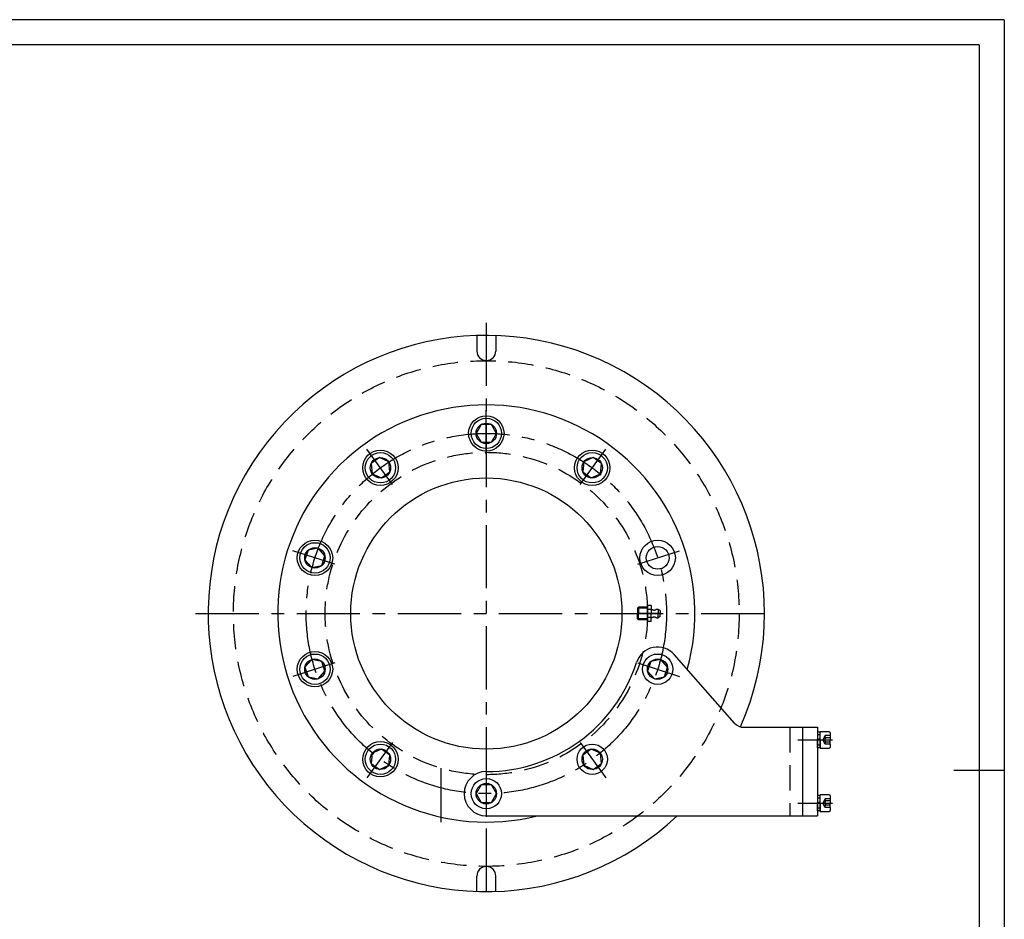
# Model space of a CAD drawing. Header units: millimetres. Extents: x -104 to 1580, y -20 to 1168.
# Tile 8 of 8: x 801 to 1580, y 456 to 1168. Entities that reach past the tile are written whole.
import ezdxf

# ---------------------------------------------------------------- set-up
doc = ezdxf.new("R2010")
doc.units = ezdxf.units.MM
doc.header["$LTSCALE"] = 40
for name, pattern in [('CENTER', [2, 1.25, -0.25, 0.25, -0.25]), ('DASHED', [0.75, 0.5, -0.25]), ('PHANTOM', [2.5, 1.25, -0.25, 0.25, -0.25, 0.25, -0.25])]:
    doc.linetypes.add(name, pattern=pattern)
for name, color, linetype in [('1轮廓实线层', 7, 'Continuous'), ('2细线层', 4, 'Continuous'), ('3中心线层', 1, 'CENTER'), ('4虚线层', 6, 'DASHED'), ('9双点划线层', 6, 'PHANTOM'), ('图框层', 7, 'Continuous')]:
    doc.layers.add(name, color=color, linetype=linetype)

msp = doc.modelspace()

# ---------------------------------------------------------------- linework, layer by layer
for p, q in [((1434.38, 592.13), (1433.33, 592.13)), ((1434.38, 542.13), (1433.33, 542.13))]:
    msp.add_line(p, q)
at = {"layer": '1轮廓实线层'}
for p, q in [((1162.78, 918.2), (1162.78, 905.9)), ((1177.78, 918.2), (1177.78, 905.9)), ((1166.24, 847.78), (1162.2, 840.78)), ((1174.31, 847.78), (1166.24, 847.78)), ((1178.35, 840.78), (1174.31, 847.78)), ((1162.2, 840.78), (1166.24, 833.78)), ((1166.24, 833.78), (1174.31, 833.78)), ((1174.31, 833.78), (1178.35, 840.78)), ((1085.67, 821.6), (1079.14, 816.85)), ((1093.05, 818.31), (1085.67, 821.6)), ((1093.9, 810.27), (1093.05, 818.31)), ((1247.5, 818.31), (1246.66, 810.27)), ((1254.89, 821.6), (1247.5, 818.31)), ((1261.41, 816.85), (1254.89, 821.6)), ((1079.14, 816.85), (1079.98, 808.81)), ((1087.37, 805.53), (1093.9, 810.27)), ((1246.66, 810.27), (1253.19, 805.53)), ((1260.57, 808.81), (1261.41, 816.85)), ((1079.98, 808.81), (1087.37, 805.53)), ((1253.19, 805.53), (1260.57, 808.81)), ((1029.34, 748.31), (1026.85, 740.64)), ((1037.25, 749.99), (1029.34, 748.31)), ((1042.65, 743.99), (1037.25, 749.99)), ((1026.85, 740.64), (1032.25, 734.63)), ((1040.16, 736.31), (1042.65, 743.99)), ((1032.25, 734.63), (1040.16, 736.31)), ((1366.59, 611.67), (1318.94, 665.8)), ((1032.25, 661.92), (1026.85, 655.92)), ((1026.85, 655.92), (1029.34, 648.24)), ((1040.16, 660.24), (1032.25, 661.92)), ((1042.65, 652.57), (1040.16, 660.24)), ((1300.39, 660.24), (1297.9, 652.57)), ((1308.3, 661.92), (1300.39, 660.24)), ((1313.71, 655.92), (1308.3, 661.92)), ((1311.21, 648.24), (1313.71, 655.92)), ((1029.34, 648.24), (1037.25, 646.56)), ((1037.25, 646.56), (1042.65, 652.57)), ((1297.9, 652.57), (1303.31, 646.56)), ((1303.31, 646.56), (1311.21, 648.24)), ((1374.1, 608.28), (1432.28, 608.28)), ((1420.28, 608.28), (1420.28, 538.28)), ((1432.28, 608.28), (1432.28, 538.28)), ((1434.38, 604.43), (1432.28, 604.43)), ((1432.28, 604.43), (1432.28, 598.8)), ((1434.38, 591.78), (1434.38, 604.78)), ((1441.58, 604.78), (1434.38, 604.78)), ((1434.38, 598.28), (1434.38, 604.43)), ((1442.38, 603.98), (1442.38, 598.28)), ((1432.28, 598.8), (1434.38, 599.36)), ((1432.28, 592.13), (1432.28, 598.8)), ((1434.38, 598.28), (1432.28, 597.71)), ((1434.38, 592.13), (1432.28, 592.13)), ((1434.38, 598.28), (1434.38, 592.13)), ((1442.38, 594.85), (1442.38, 598.28)), ((1442.38, 594.85), (1442.38, 592.58)), ((1079.98, 587.74), (1079.14, 579.7)), ((1087.37, 591.03), (1079.98, 587.74)), ((1093.9, 586.28), (1087.37, 591.03)), ((1093.05, 578.24), (1093.9, 586.28)), ((1253.19, 591.03), (1246.66, 586.28)), ((1246.66, 586.28), (1247.5, 578.24)), ((1260.57, 587.74), (1253.19, 591.03)), ((1261.41, 579.7), (1260.57, 587.74)), ((1434.38, 591.78), (1441.58, 591.78)), ((1079.14, 579.7), (1085.67, 574.96)), ((1085.67, 574.96), (1093.05, 578.24)), ((1247.5, 578.24), (1254.89, 574.96)), ((1254.89, 574.96), (1261.41, 579.7)), ((1580, 574), (1540, 574)), ((1166.24, 562.78), (1162.2, 555.78)), ((1174.31, 562.78), (1166.24, 562.78)), ((1178.35, 555.78), (1174.31, 562.78)), ((1162.2, 555.78), (1166.24, 548.78)), ((1174.31, 548.78), (1178.35, 555.78)), ((1434.38, 554.43), (1432.28, 554.43)), ((1432.28, 554.43), (1432.28, 548.8)), ((1434.38, 541.78), (1434.38, 554.78)), ((1441.58, 554.78), (1434.38, 554.78)), ((1434.38, 548.28), (1434.38, 554.43)), ((1442.38, 553.98), (1442.38, 548.28)), ((1166.24, 548.78), (1174.31, 548.78)), ((1432.28, 548.8), (1434.38, 549.36)), ((1432.28, 542.13), (1432.28, 548.8)), ((1434.38, 548.28), (1432.28, 547.71)), ((1434.38, 548.28), (1434.38, 542.13)), ((1442.38, 544.85), (1442.38, 548.28)), ((1170.28, 538.28), (1432.28, 538.28)), ((1434.38, 542.13), (1432.28, 542.13)), ((1434.38, 541.78), (1441.58, 541.78)), ((1442.38, 544.85), (1442.38, 542.58)), ((1162.78, 478.14), (1162.78, 490.45)), ((1177.78, 478.35), (1177.78, 490.65))]:
    msp.add_line(p, q, dxfattribs=at)
for centre, radius in [((1170.28, 840.78), 14), ((1170.28, 840.78), 12), ((1170.28, 840.78), 8.08), ((1086.52, 813.56), 14), ((1086.52, 813.56), 12), ((1254.04, 813.56), 14), ((1254.04, 813.56), 12), ((1086.52, 813.56), 8.08), ((1254.04, 813.56), 8.08), ((1170.28, 698.28), 107.25), ((1034.75, 742.31), 14), ((1305.8, 742.31), 14), ((1034.75, 742.31), 12), ((1034.75, 742.31), 8.08), ((1305.8, 742.31), 9), ((1034.75, 654.24), 14), ((1034.75, 654.24), 12), ((1034.75, 654.24), 8.08), ((1305.8, 654.24), 12), ((1305.8, 654.24), 8.08), ((1086.52, 582.99), 14), ((1086.52, 582.99), 12), ((1254.04, 582.99), 12), ((1086.52, 582.99), 8.08), ((1254.04, 582.99), 8.08), ((1170.28, 555.78), 12), ((1170.28, 555.78), 8.08)]:
    msp.add_circle(centre, radius, dxfattribs=at)
for centre, radius, start, end in [((1170.28, 698.28), 220, 335.97335, 313.34176), ((1170.28, 905.9), 7.5, 180, 0), ((1170.28, 698.28), 165, 344.46671, 284.1411), ((1305.8, 654.24), 17.5, 41.35631, 162), ((1170.28, 698.28), 125, 270, 342), ((1374.1, 618.28), 10, 221.35631, 270), ((1441.58, 603.98), 0.8, 360, 90), ((1441.58, 592.58), 0.8, 270, 360), ((1170.28, 555.78), 17.5, 90, 270), ((1441.58, 553.98), 0.8, 360, 90), ((1441.58, 542.58), 0.8, 270, 360), ((1170.28, 490.65), 7.5, 0, 180)]:
    msp.add_arc(centre, radius, start, end, dxfattribs=at)
at = {"layer": '2细线层'}
for q in [(-100, 1168), (1580, -20)]:
    msp.add_line((1580, 1168), q, dxfattribs=at)
at = {"layer": '3中心线层'}
for p, q in [((1170.28, 928.28), (1170.28, 468.28)), ((1170.28, 824.35), (1170.28, 859.07)), ((1096.17, 800.27), (1075.76, 828.36)), ((1244.38, 800.27), (1264.79, 828.36)), ((1050.38, 737.23), (1017.35, 747.96)), ((1290.18, 737.23), (1323.2, 747.96)), ((940.28, 698.28), (1400.28, 698.28)), ((1307.78, 698.21), (1289.78, 698.21)), ((1050.38, 659.32), (1017.35, 648.59)), ((1290.18, 659.32), (1323.2, 648.59)), ((1096.17, 596.28), (1075.76, 568.19)), ((1244.38, 596.28), (1264.79, 568.19)), ((1416.7, 598.28), (1444.07, 598.28)), ((1170.28, 572.21), (1170.28, 537.48)), ((1416.7, 548.28), (1444.07, 548.28))]:
    msp.add_line(p, q, dxfattribs=at)
msp.add_circle((1170.28, 698.28), 142.5, dxfattribs=at)
at = {"layer": '4虚线层'}
for p, q in [((1290.73, 703.21), (1289.78, 702.46)), ((1289.78, 702.46), (1289.78, 698.21)), ((1297.78, 702.46), (1289.78, 702.46)), ((1290.73, 703.21), (1290.73, 698.21)), ((1297.78, 703.21), (1290.73, 703.21)), ((1297.78, 704.56), (1297.78, 698.21)), ((1300.78, 704.56), (1297.78, 704.56)), ((1297.78, 698.21), (1297.78, 703.71)), ((1300.78, 701.38), (1297.78, 701.38)), ((1300.78, 704.56), (1300.78, 698.21)), ((1306.18, 701.44), (1306.18, 698.21)), ((1307.78, 700.61), (1306.18, 701.44)), ((1307.78, 698.21), (1289.78, 698.21)), ((1307.78, 698.21), (1289.78, 698.21)), ((1289.78, 693.96), (1289.78, 698.21)), ((1297.78, 693.96), (1289.78, 693.96)), ((1289.78, 693.96), (1290.73, 693.21)), ((1290.73, 693.21), (1290.73, 698.21)), ((1297.78, 693.21), (1290.73, 693.21)), ((1297.78, 698.21), (1297.78, 692.71)), ((1297.78, 691.85), (1297.78, 698.21)), ((1300.78, 695.03), (1297.78, 695.03)), ((1300.78, 691.85), (1300.78, 698.21)), ((1306.18, 694.97), (1306.18, 698.21)), ((1307.78, 695.81), (1306.18, 694.97)), ((1307.78, 700.61), (1307.78, 698.21)), ((1307.78, 700.61), (1307.78, 698.21)), ((1307.78, 695.81), (1307.78, 698.21)), ((1307.78, 695.81), (1307.78, 698.21)), ((1300.78, 691.85), (1297.78, 691.85)), ((1410.28, 608.28), (1410.28, 538.28)), ((1434.38, 602.33), (1432.28, 602.33)), ((1438.38, 601.71), (1436.4, 598.28)), ((1442.38, 601.71), (1438.38, 601.71)), ((1442.38, 599.99), (1438.38, 599.99)), ((1434.38, 594.23), (1432.28, 594.23)), ((1438.38, 594.85), (1436.4, 598.28)), ((1442.38, 596.56), (1438.38, 596.56)), ((1442.38, 594.85), (1438.38, 594.85)), ((1434.38, 552.33), (1432.28, 552.33)), ((1438.38, 551.71), (1436.4, 548.28)), ((1438.38, 544.85), (1436.4, 548.28)), ((1442.38, 551.71), (1438.38, 551.71)), ((1442.38, 549.99), (1438.38, 549.99)), ((1442.38, 546.56), (1438.38, 546.56)), ((1434.38, 544.23), (1432.28, 544.23)), ((1442.38, 544.85), (1438.38, 544.85))]:
    msp.add_line(p, q, dxfattribs=at)
for radius in [200, 127.5]:
    msp.add_circle((1170.28, 698.28), radius, dxfattribs=at)
for centre, radius, start, end in [((1302.99, 704.31), 3.3, 227.83629, 292.4456), ((1305.51, 698.21), 3.3, 78.34162, 112.44561), ((1302.99, 692.11), 3.3, 67.55439, 132.16371), ((1305.51, 698.21), 3.3, 247.5544, 281.65838), ((1443.77, 598.28), 5.66, 162.3603, 197.6397), ((1439.86, 600.85), 1.72, 150, 210), ((1439.86, 595.7), 1.72, 150, 210), ((1443.77, 548.28), 5.66, 162.3603, 197.6397), ((1439.86, 550.85), 1.72, 150, 210), ((1439.86, 545.7), 1.72, 150, 210)]:
    msp.add_arc(centre, radius, start, end, dxfattribs=at)
at = {"layer": '9双点划线层'}
msp.add_line((1134.28, 575.96), (1134.28, 533.28), dxfattribs=at)
at = {"layer": '图框层'}
for q in [(0, 1148), (1560, 0)]:
    msp.add_line((1560, 1148), q, dxfattribs=at)

doc.saveas('drawing.dxf')
